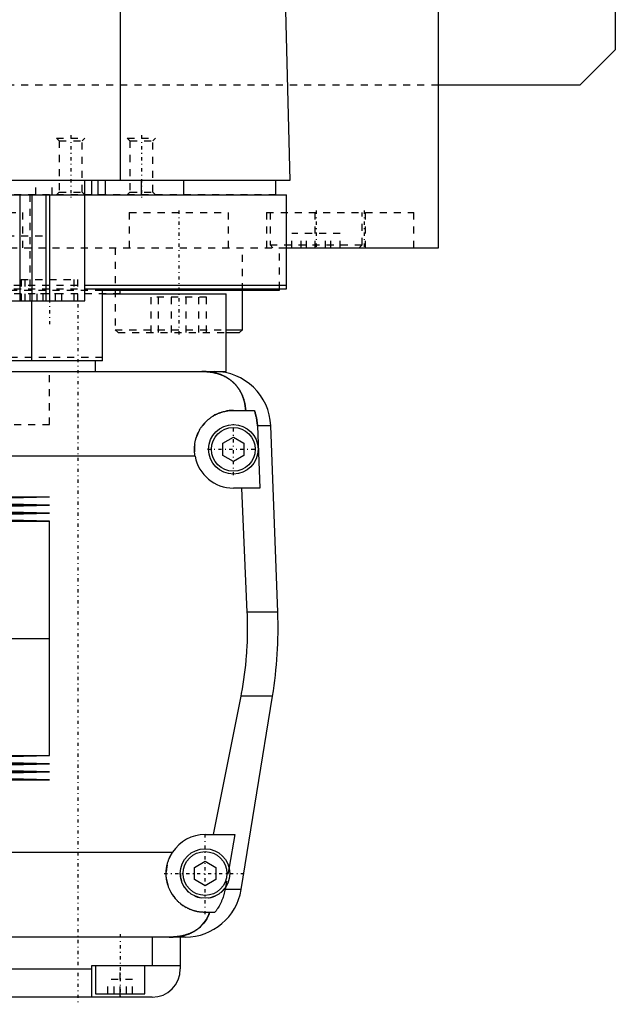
# Model space of a CAD drawing. Extents: x -125 to 125, y -136 to 719.
# Tile 3 of 11: x 41 to 125, y -82 to 57. Entities that reach past the tile are written whole.
import ezdxf

# ---------------------------------------------------------------- set-up
doc = ezdxf.new("R2010")
doc.units = 0
doc.linetypes.add('CENTER', pattern=[1.5, 0.45, -0.5, 0.05, -0.5])
doc.linetypes.add('DASHED', pattern=[2, 1, -1])
for name, color, linetype in [('AM_0', 7, 'CONTINUOUS'), ('AM_3', 7, 'DASHED'), ('AM_7', 7, 'CENTER')]:
    doc.layers.add(name, color=color, linetype=linetype)

msp = doc.modelspace()

# ---------------------------------------------------------------- linework, layer by layer
at = {"layer": 'AM_0', "color": 7, "linetype": 'CONTINUOUS'}
for p, q in [((125, 383), (125, 53)), ((100, 25), (100, 363)), ((55.06, 34.5), (55.06, 116.6)), ((76.83, 115.63), (79, 34.5)), ((125, 53), (120, 48)), ((120, 48), (100, 48)), ((79, 34.5), (-79, 34.5)), ((50, 17.5), (50, 34.5)), ((51, 32.5), (51, 34.5)), ((51.9, 32.5), (51.9, 34.5)), ((52.9, 32.5), (52.9, 34.5)), ((58, 32.5), (58, 34.5)), ((64, 32.5), (64, 34.5)), ((77, 32.5), (77, 34.5)), ((-78.5, 32.5), (78.5, 32.5)), ((40.83, 32.5), (40.83, 17.5)), ((42.5, 32.5), (42.5, 17.5)), ((44.5, 32.5), (44.5, 17.5)), ((45, 32.5), (45, 17.5)), ((78.5, 19.2), (78.5, 32.5)), ((78.56, 25), (100, 25)), ((88.79, 25), (88.79, 25.01)), ((50.02, 19.7), (78.5, 19.7)), ((50.02, 19.2), (78.5, 19.2)), ((52.5, 9), (52.5, 19.2)), ((52.56, 19), (77.5, 19)), ((52.56, 18.5), (70, 18.5)), ((55, 18.5), (55, 19)), ((70, 7.5), (70, 18.5)), ((72.29, 13.4), (72.29, 19)), ((77.5, 19), (77.5, 19.2)), ((-50, 17.5), (50, 17.5)), ((42.5, 9), (42.5, 17.5)), ((70, 13), (71.89, 13)), ((70.01, 13.4), (72.29, 13.4)), ((71.89, 13), (72.29, 13.4)), ((52.5, 9), (36, 9)), ((51.5, 7.5), (51.5, 9)), ((36, 7.5), (68.3, 7.5)), ((68.3, 7.5), (70, 7.5)), ((71, 2), (73.97, 2)), ((76.29, -0.2), (74.4, -0.2)), ((74.4, -0.2), (74.75, -9)), ((77.28, -26.54), (76.29, -0.2)), ((69.5, -2.63), (71, -1.77)), ((69.5, -4.37), (69.5, -2.63)), ((71, -1.77), (72.5, -2.63)), ((72.5, -2.63), (72.5, -4.37)), ((65.59, -4.5), (31.65, -4.5)), ((71, -5.23), (69.5, -4.37)), ((72.5, -4.37), (71, -5.23)), ((74.75, -9), (71, -9)), ((72.97, -26.54), (72.2, -9)), ((-45, -10.25), (45, -10.25)), ((22.5, -10.82), (45, -10.25)), ((45, -11.39), (22.5, -10.82)), ((-45, -11.39), (45, -11.39)), ((-45, -12.53), (45, -12.53)), ((22.5, -11.96), (45, -11.39)), ((45, -12.53), (22.5, -11.96)), ((22.5, -13.1), (45, -12.53)), ((-45, -13.67), (45, -13.67)), ((45, -13.67), (22.5, -13.1)), ((45, -30.25), (45, -13.67)), ((77.28, -26.54), (72.97, -26.54)), ((-45, -30.25), (45, -30.25)), ((45, -46.83), (45, -30.25)), ((68.19, -58), (72.1, -38.4)), ((76.54, -38.4), (72.1, -38.4)), ((72.1, -65.78), (76.54, -38.4)), ((-45, -46.83), (45, -46.83)), ((22.5, -47.4), (45, -46.83)), ((-45, -47.97), (45, -47.97)), ((45, -47.97), (22.5, -47.4)), ((22.5, -48.54), (45, -47.97)), ((45, -49.11), (22.5, -48.54)), ((-45, -49.11), (45, -49.11)), ((22.5, -49.68), (45, -49.11)), ((45, -50.25), (22.5, -49.68)), ((-45, -50.25), (45, -50.25)), ((67, -58), (71.21, -58)), ((71.21, -58), (70.39, -62.62)), ((21.35, -60.5), (62.39, -60.5)), ((65.5, -62.63), (67, -61.77)), ((65.5, -64.37), (65.5, -62.63)), ((67, -61.77), (68.5, -62.63)), ((68.5, -62.63), (68.5, -64.37)), ((67, -65.23), (65.5, -64.37)), ((68.5, -64.37), (67, -65.23)), ((69.87, -65.5), (69.82, -65.78)), ((72.1, -65.78), (69.82, -65.78)), ((68.39, -69), (67, -69)), ((64.2, -72.5), (12.5, -72.5)), ((59.5, -72.5), (59.5, -76.5)), ((63.5, -72.5), (63.5, -77)), ((51, -81), (51, -76.5)), ((51, -76.5), (63.5, -76.5)), ((51.5, -76.5), (51.5, -80.5)), ((58.5, -80.5), (58.5, -76.5)), ((12.5, -77), (51, -77)), ((51.5, -80.5), (58.5, -80.5)), ((55, -81), (55, -80.5)), ((59.5, -81), (12.5, -81))]:
    msp.add_line(p, q, dxfattribs=at)
for points in [[(72.74, 2, 0), (72.74, 2.05, 0), (72.73, 2.14, 0), (72.72, 2.23, 0), (72.72, 2.27, 0), (72.71, 2.32, 0), (72.7, 2.41, 0), (72.69, 2.5, 0), (72.68, 2.59, 0), (72.66, 2.68, 0), (72.65, 2.76, 0), (72.64, 2.81, 0), (72.63, 2.85, 0), (72.61, 2.94, 0), (72.6, 3.03, 0), (72.58, 3.11, 0), (72.56, 3.2, 0), (72.54, 3.28, 0), (72.52, 3.33, 0), (72.51, 3.37, 0), (72.49, 3.45, 0), (72.46, 3.53, 0), (72.45, 3.58, 0), (72.44, 3.62, 0), (72.41, 3.7, 0), (72.39, 3.78, 0), (72.37, 3.82, 0), (72.36, 3.86, 0), (72.33, 3.94, 0), (72.3, 4.01, 0), (72.27, 4.09, 0), (72.23, 4.17, 0), (72.2, 4.24, 0), (72.18, 4.28, 0), (72.17, 4.32, 0), (72.13, 4.39, 0), (72.1, 4.46, 0), (72.06, 4.54, 0), (72.02, 4.61, 0), (71.98, 4.68, 0), (71.96, 4.71, 0), (71.94, 4.75, 0), (71.9, 4.82, 0), (71.86, 4.89, 0), (71.82, 4.95, 0), (71.78, 5.02, 0), (71.73, 5.08, 0), (71.71, 5.12, 0), (71.69, 5.15, 0), (71.64, 5.21, 0), (71.6, 5.28, 0), (71.55, 5.34, 0), (71.5, 5.4, 0), (71.45, 5.46, 0), (71.43, 5.49, 0), (71.4, 5.52, 0), (71.35, 5.58, 0), (71.3, 5.64, 0), (71.25, 5.7, 0), (71.19, 5.75, 0), (71.14, 5.81, 0), (71.11, 5.84, 0), (71.08, 5.87, 0), (71.03, 5.92, 0), (70.97, 5.98, 0), (70.94, 6, 0), (70.91, 6.03, 0), (70.85, 6.08, 0), (70.79, 6.13, 0), (70.76, 6.16, 0), (70.73, 6.18, 0), (70.67, 6.23, 0), (70.6, 6.28, 0), (70.54, 6.33, 0), (70.47, 6.38, 0), (70.41, 6.43, 0), (70.37, 6.45, 0), (70.34, 6.47, 0), (70.27, 6.52, 0), (70.2, 6.56, 0), (70.13, 6.61, 0), (70.06, 6.65, 0), (69.99, 6.69, 0), (69.95, 6.71, 0), (69.91, 6.73, 0), (69.84, 6.77, 0), (69.76, 6.81, 0), (69.69, 6.85, 0), (69.61, 6.88, 0), (69.53, 6.92, 0), (69.5, 6.94, 0), (69.46, 6.95, 0), (69.38, 6.99, 0), (69.3, 7.02, 0), (69.22, 7.05, 0), (69.13, 7.08, 0), (69.05, 7.11, 0), (69.01, 7.13, 0), (68.97, 7.14, 0), (68.89, 7.17, 0), (68.8, 7.19, 0), (68.72, 7.22, 0), (68.63, 7.24, 0), (68.54, 7.27, 0), (68.5, 7.28, 0), (68.46, 7.29, 0), (68.37, 7.31, 0), (68.28, 7.33, 0), (68.23, 7.34, 0), (68.19, 7.35, 0), (68.1, 7.36, 0), (68.01, 7.38, 0), (67.96, 7.39, 0), (67.91, 7.4, 0), (67.82, 7.41, 0), (67.73, 7.42, 0), (67.64, 7.44, 0), (67.55, 7.45, 0), (67.45, 7.46, 0), (67.41, 7.46, 0), (67.36, 7.47, 0), (67.27, 7.47, 0), (67.17, 7.48, 0), (67.08, 7.49, 0), (66.99, 7.49, 0), (66.89, 7.49, 0), (66.85, 7.5, 0), (66.8, 7.5, 0), (66.7, 7.5, 0), (66.61, 7.5, 0), (66.56, 7.5, 0)], [(65.59, -4.5, 0), (65.58, -4.46, 0), (65.57, -4.37, 0), (65.55, -4.28, 0), (65.55, -4.23, 0), (65.54, -4.19, 0), (65.53, -4.1, 0), (65.52, -4.01, 0), (65.52, -3.92, 0), (65.51, -3.83, 0), (65.51, -3.74, 0), (65.5, -3.7, 0), (65.5, -3.65, 0), (65.5, -3.57, 0), (65.5, -3.48, 0), (65.5, -3.39, 0), (65.5, -3.31, 0), (65.51, -3.22, 0), (65.51, -3.18, 0), (65.51, -3.13, 0), (65.52, -3.04, 0), (65.53, -2.96, 0), (65.53, -2.91, 0), (65.54, -2.87, 0), (65.55, -2.78, 0), (65.56, -2.69, 0), (65.57, -2.65, 0), (65.57, -2.6, 0), (65.59, -2.52, 0), (65.61, -2.43, 0), (65.62, -2.34, 0), (65.64, -2.25, 0), (65.66, -2.17, 0), (65.68, -2.12, 0), (65.69, -2.08, 0), (65.71, -1.99, 0), (65.74, -1.91, 0), (65.76, -1.82, 0), (65.79, -1.74, 0), (65.82, -1.65, 0), (65.84, -1.61, 0), (65.85, -1.57, 0), (65.88, -1.48, 0), (65.92, -1.4, 0), (65.95, -1.32, 0), (65.99, -1.23, 0), (66.03, -1.15, 0), (66.05, -1.11, 0), (66.06, -1.07, 0), (66.11, -0.99, 0), (66.15, -0.91, 0), (66.19, -0.83, 0), (66.23, -0.76, 0), (66.28, -0.68, 0), (66.3, -0.64, 0), (66.32, -0.6, 0), (66.37, -0.53, 0), (66.42, -0.45, 0), (66.47, -0.38, 0), (66.52, -0.31, 0), (66.57, -0.24, 0), (66.6, -0.2, 0), (66.62, -0.17, 0), (66.68, -0.1, 0), (66.73, -0.03, 0), (66.76, 0, 0), (66.79, 0.04, 0), (66.84, 0.1, 0), (66.9, 0.17, 0), (66.93, 0.2, 0), (66.96, 0.23, 0), (67.02, 0.29, 0), (67.08, 0.35, 0), (67.14, 0.41, 0), (67.2, 0.47, 0), (67.26, 0.53, 0), (67.29, 0.56, 0), (67.32, 0.59, 0), (67.39, 0.65, 0), (67.45, 0.7, 0), (67.52, 0.76, 0), (67.59, 0.81, 0), (67.66, 0.87, 0), (67.69, 0.89, 0), (67.73, 0.92, 0), (67.8, 0.97, 0), (67.87, 1.02, 0), (67.95, 1.07, 0), (68.02, 1.12, 0), (68.1, 1.17, 0), (68.14, 1.2, 0), (68.17, 1.22, 0), (68.25, 1.26, 0), (68.33, 1.31, 0), (68.41, 1.35, 0), (68.49, 1.39, 0), (68.57, 1.44, 0), (68.61, 1.46, 0), (68.66, 1.48, 0), (68.74, 1.51, 0), (68.82, 1.55, 0), (68.91, 1.59, 0), (68.99, 1.62, 0), (69.08, 1.65, 0), (69.12, 1.67, 0), (69.17, 1.69, 0), (69.25, 1.72, 0), (69.34, 1.74, 0), (69.38, 1.76, 0), (69.43, 1.77, 0), (69.52, 1.8, 0), (69.61, 1.82, 0), (69.65, 1.83, 0), (69.7, 1.84, 0), (69.79, 1.86, 0), (69.88, 1.88, 0), (69.97, 1.9, 0), (70.06, 1.92, 0), (70.15, 1.93, 0), (70.19, 1.94, 0), (70.24, 1.95, 0), (70.33, 1.96, 0), (70.42, 1.97, 0), (70.51, 1.98, 0), (70.6, 1.99, 0), (70.69, 1.99, 0), (70.73, 1.99, 0), (70.78, 2, 0), (70.87, 2, 0), (70.96, 2, 0), (71, 2, 0)], [(73.97, 2, 0), (73.99, 1.94, 0), (74.03, 1.83, 0), (74.07, 1.71, 0), (74.09, 1.65, 0), (74.1, 1.59, 0), (74.14, 1.47, 0), (74.17, 1.34, 0), (74.2, 1.22, 0), (74.23, 1.1, 0), (74.26, 0.97, 0), (74.27, 0.91, 0), (74.28, 0.85, 0), (74.3, 0.72, 0), (74.32, 0.6, 0), (74.34, 0.47, 0), (74.35, 0.35, 0), (74.37, 0.23, 0), (74.37, 0.16, 0), (74.38, 0.1, 0), (74.39, -0.02, 0), (74.39, -0.14, 0), (74.4, -0.2, 0)], [(72.1, -38.4, 0), (72.17, -38.06, 0), (72.29, -37.39, 0), (72.4, -36.71, 0), (72.45, -36.38, 0), (72.5, -36.04, 0), (72.59, -35.36, 0), (72.68, -34.69, 0), (72.75, -34.02, 0), (72.82, -33.35, 0), (72.87, -32.69, 0), (72.9, -32.36, 0), (72.92, -32.03, 0), (72.96, -31.37, 0), (72.98, -30.72, 0), (73, -30.07, 0), (73.02, -29.43, 0), (73.02, -28.79, 0), (73.02, -28.47, 0), (73.02, -28.16, 0), (73.01, -27.51, 0), (72.99, -26.87, 0), (72.97, -26.54, 0)], [(67, -69, 0), (66.94, -69, 0), (66.83, -69, 0), (66.72, -68.99, 0), (66.67, -68.99, 0), (66.61, -68.99, 0), (66.5, -68.98, 0), (66.39, -68.97, 0), (66.27, -68.95, 0), (66.16, -68.94, 0), (66.05, -68.92, 0), (66, -68.91, 0), (65.94, -68.9, 0), (65.83, -68.87, 0), (65.72, -68.85, 0), (65.61, -68.82, 0), (65.5, -68.79, 0), (65.39, -68.76, 0), (65.34, -68.74, 0), (65.28, -68.72, 0), (65.17, -68.69, 0), (65.07, -68.65, 0), (65.02, -68.63, 0), (64.96, -68.61, 0), (64.86, -68.57, 0), (64.76, -68.52, 0), (64.7, -68.5, 0), (64.65, -68.47, 0), (64.55, -68.43, 0), (64.45, -68.37, 0), (64.36, -68.32, 0), (64.26, -68.27, 0), (64.16, -68.21, 0), (64.12, -68.18, 0), (64.07, -68.15, 0), (63.98, -68.1, 0), (63.89, -68.04, 0), (63.8, -67.97, 0), (63.71, -67.91, 0), (63.63, -67.85, 0), (63.59, -67.81, 0), (63.55, -67.78, 0), (63.46, -67.71, 0), (63.38, -67.64, 0), (63.31, -67.58, 0), (63.23, -67.51, 0), (63.16, -67.44, 0), (63.12, -67.4, 0), (63.09, -67.36, 0), (63.01, -67.29, 0), (62.94, -67.21, 0), (62.87, -67.14, 0), (62.81, -67.06, 0), (62.74, -66.98, 0), (62.71, -66.94, 0), (62.67, -66.9, 0), (62.61, -66.81, 0), (62.55, -66.73, 0), (62.49, -66.64, 0), (62.43, -66.55, 0), (62.37, -66.46, 0), (62.34, -66.42, 0), (62.31, -66.37, 0), (62.26, -66.28, 0), (62.2, -66.19, 0), (62.18, -66.14, 0), (62.15, -66.1, 0), (62.1, -66, 0), (62.05, -65.9, 0), (62.03, -65.86, 0), (62.01, -65.81, 0), (61.96, -65.71, 0), (61.92, -65.61, 0), (61.88, -65.51, 0), (61.84, -65.41, 0), (61.81, -65.31, 0), (61.79, -65.26, 0), (61.77, -65.21, 0), (61.74, -65.1, 0), (61.71, -65, 0), (61.68, -64.9, 0), (61.65, -64.79, 0), (61.63, -64.69, 0), (61.62, -64.63, 0), (61.61, -64.58, 0), (61.59, -64.47, 0), (61.57, -64.37, 0), (61.55, -64.26, 0), (61.54, -64.16, 0), (61.53, -64.05, 0), (61.52, -64, 0), (61.52, -63.95, 0), (61.51, -63.84, 0), (61.5, -63.73, 0), (61.5, -63.63, 0), (61.5, -63.52, 0), (61.5, -63.42, 0), (61.5, -63.37, 0), (61.5, -63.31, 0), (61.51, -63.21, 0), (61.51, -63.1, 0), (61.52, -62.99, 0), (61.53, -62.88, 0), (61.55, -62.77, 0), (61.56, -62.72, 0), (61.56, -62.66, 0), (61.58, -62.56, 0), (61.6, -62.45, 0), (61.61, -62.39, 0), (61.62, -62.34, 0), (61.65, -62.23, 0), (61.68, -62.12, 0), (61.69, -62.06, 0), (61.71, -62.01, 0), (61.74, -61.9, 0), (61.77, -61.79, 0), (61.81, -61.68, 0), (61.85, -61.57, 0), (61.89, -61.47, 0), (61.91, -61.41, 0), (61.93, -61.36, 0), (61.98, -61.26, 0), (62.03, -61.15, 0), (62.08, -61.05, 0), (62.13, -60.95, 0), (62.18, -60.84, 0), (62.21, -60.79, 0), (62.24, -60.74, 0), (62.3, -60.65, 0), (62.36, -60.55, 0), (62.39, -60.5, 0)], [(69.82, -65.78, 0), (69.8, -65.88, 0), (69.76, -66.08, 0), (69.71, -66.27, 0), (69.69, -66.37, 0), (69.66, -66.46, 0), (69.61, -66.65, 0), (69.55, -66.83, 0), (69.49, -67.01, 0), (69.42, -67.19, 0), (69.34, -67.38, 0), (69.3, -67.47, 0), (69.26, -67.57, 0), (69.17, -67.75, 0), (69.07, -67.93, 0), (68.98, -68.11, 0), (68.88, -68.28, 0), (68.77, -68.45, 0), (68.72, -68.53, 0), (68.67, -68.61, 0), (68.56, -68.77, 0), (68.45, -68.92, 0), (68.39, -69, 0)], [(61.92, -72.5, 0), (62.15, -72.5, 0), (62.41, -72.49, 0), (62.48, -72.49, 0), (62.55, -72.48, 0), (62.59, -72.48, 0), (62.63, -72.48, 0), (62.7, -72.47, 0), (62.77, -72.46, 0), (62.85, -72.46, 0), (62.92, -72.45, 0), (62.99, -72.44, 0), (63.03, -72.44, 0), (63.07, -72.43, 0), (63.14, -72.43, 0), (63.21, -72.42, 0), (63.25, -72.41, 0), (63.28, -72.41, 0), (63.36, -72.39, 0), (63.43, -72.38, 0), (63.46, -72.38, 0), (63.5, -72.37, 0), (63.57, -72.36, 0), (63.64, -72.34, 0), (63.71, -72.33, 0), (63.78, -72.31, 0), (63.86, -72.3, 0), (63.89, -72.29, 0), (63.93, -72.28, 0), (63.99, -72.26, 0), (64.06, -72.25, 0), (64.13, -72.23, 0), (64.2, -72.21, 0), (64.27, -72.19, 0), (64.3, -72.18, 0), (64.33, -72.17, 0), (64.4, -72.15, 0), (64.47, -72.13, 0), (64.53, -72.1, 0), (64.6, -72.08, 0), (64.66, -72.06, 0), (64.69, -72.04, 0), (64.72, -72.03, 0), (64.79, -72.01, 0), (64.85, -71.98, 0), (64.91, -71.95, 0), (64.97, -71.93, 0), (65.03, -71.9, 0), (65.06, -71.89, 0), (65.09, -71.87, 0), (65.15, -71.84, 0), (65.21, -71.81, 0), (65.27, -71.78, 0), (65.33, -71.75, 0), (65.39, -71.72, 0), (65.42, -71.7, 0), (65.45, -71.69, 0), (65.5, -71.65, 0), (65.56, -71.62, 0), (65.59, -71.6, 0), (65.61, -71.59, 0), (65.67, -71.55, 0), (65.72, -71.52, 0), (65.75, -71.5, 0), (65.78, -71.48, 0), (65.83, -71.44, 0), (65.88, -71.41, 0), (65.93, -71.37, 0), (65.98, -71.33, 0), (66.03, -71.29, 0), (66.06, -71.27, 0), (66.08, -71.25, 0), (66.13, -71.21, 0), (66.18, -71.17, 0), (66.34, -71.03, 0), (66.6, -70.77, 0), (66.84, -70.49, 0), (67.05, -70.19, 0), (67.15, -70.03, 0), (67.25, -69.87, 0), (67.42, -69.54, 0), (67.57, -69.18, 0), (67.64, -69, 0)]]:
    msp.add_polyline3d(points, dxfattribs=at)
for centre, radius in [((71, -3.5), 3.5), ((71, -3.5), 3.1), ((67, -63.5), 3.5), ((67, -63.5), 3.1)]:
    msp.add_circle(centre, radius, dxfattribs=at)
for centre, radius, start, end in [((68.3, -0.5), 8, 2.139, 90), ((71, -3.5), 5.5, 190.4757, 270), ((17.32, -28.78), 60, 350.775, 2.139), ((67, -63.5), 5.5, 90, 146.9443), ((64.2, -64.5), 8, 270, 350.775), ((59.5, -77), 4, 270, 0)]:
    msp.add_arc(centre, radius, start, end, dxfattribs=at)
at = {"layer": 'AM_3', "color": 6, "linetype": 'DASHED'}
for p, q in [((100, 48), (-100, 48)), ((46, 40.5), (46.38, 40.12)), ((46, 40.5), (50, 40.5)), ((49.62, 40.12), (50, 40.5)), ((56, 40.5), (56.38, 40.12)), ((56, 40.5), (60, 40.5)), ((59.62, 40.12), (60, 40.5)), ((46.38, 40.12), (46.38, 32.88)), ((46.38, 40.12), (49.62, 40.12)), ((49.62, 32.88), (49.62, 40.12)), ((56.38, 40.12), (56.38, 32.88)), ((56.38, 40.12), (59.62, 40.12)), ((59.62, 32.88), (59.62, 40.12)), ((43.08, 32.5), (43.08, 34.5)), ((45.38, 32.5), (45.38, 34.5)), ((77, 32.5), (-50, 32.5)), ((42.23, 32.5), (42.23, 17.5)), ((46.38, 32.88), (46, 32.5)), ((46.38, 32.88), (49.62, 32.88)), ((50, 32.5), (49.62, 32.88)), ((56.38, 32.88), (56, 32.5)), ((56.38, 32.88), (59.62, 32.88)), ((60, 32.5), (59.62, 32.88)), ((27.25, 30), (41.25, 30)), ((41.25, 25), (41.25, 30)), ((56.29, 30), (56.29, 25)), ((56.29, 30), (70.29, 30)), ((70.29, 25), (70.29, 30)), ((75.69, 30), (75.69, 25)), ((75.69, 30), (96.5, 30)), ((76.19, 30), (76.19, 25.4)), ((82.5, 30), (82.5, 25)), ((89.19, 25.4), (89.19, 30)), ((89.69, 25), (89.69, 30)), ((96.5, 25), (96.5, 30)), ((-45, 26.7), (45, 26.7)), ((79.25, 25), (79.25, 27)), ((86.12, 27), (79.25, 27)), ((80.58, 25), (80.58, 27)), ((81.36, 25), (81.36, 27)), ((84.01, 25), (84.01, 27)), ((84.8, 25), (84.8, 27)), ((86.12, 25), (86.12, 27)), ((76.19, 25.4), (76.59, 25)), ((76.19, 25.4), (89.19, 25.4)), ((88.79, 25.01), (89.19, 25.4)), ((-78.56, 25), (78.56, 25)), ((54.29, 25), (54.29, 13.4)), ((72.29, 19), (72.29, 25)), ((77.5, 19.2), (77.5, 25)), ((-50.02, 19.7), (50.02, 19.7)), ((41, 20.5), (41, 17.5)), ((41, 20.5), (49, 20.5)), ((41.5, 20.5), (41.5, 17.5)), ((48.5, 17.5), (48.5, 20.5)), ((49, 17.5), (49, 20.5)), ((-52.56, 19), (52.56, 19)), ((-50.02, 19.2), (50.02, 19.2)), ((55, 18.5), (0.87, 18.5)), ((46.73, 18.5), (43.27, 18.5)), ((43.27, 17.5), (43.27, 18.5)), ((44.13, 17.5), (44.13, 18.5)), ((45.87, 17.5), (45.87, 18.5)), ((46.73, 17.5), (46.73, 18.5)), ((67.19, 18), (59.38, 18)), ((59.38, 13), (59.38, 18)), ((60.43, 13), (60.43, 18)), ((62.24, 13), (62.24, 18)), ((64.33, 13), (64.33, 18)), ((66.14, 13), (66.14, 18)), ((67.19, 13), (67.19, 18)), ((54.29, 13.4), (54.69, 13)), ((54.29, 13.4), (70.01, 13.4)), ((54.69, 13), (70, 13)), ((52.5, 9.5), (-52.5, 9.5)), ((45, 0), (45, 7.5)), ((45, 0), (45, 7.5)), ((0, 0), (45, 0)), ((70.39, -62.62), (69.87, -65.5)), ((55, -80.5), (55, -76.5)), ((53.27, -80.5), (53.27, -78.5)), ((56.73, -78.5), (53.27, -78.5)), ((54.13, -80.5), (54.13, -78.5)), ((55.87, -80.5), (55.87, -78.5)), ((56.73, -80.5), (56.73, -78.5))]:
    msp.add_line(p, q, dxfattribs=at)
for points in [[(66.56, 7.5, 0), (66.61, 7.5, 0), (66.7, 7.5, 0), (66.8, 7.5, 0), (66.84, 7.5, 0), (66.89, 7.49, 0), (66.98, 7.49, 0), (67.08, 7.49, 0), (67.17, 7.48, 0), (67.26, 7.47, 0), (67.35, 7.47, 0), (67.4, 7.46, 0), (67.45, 7.46, 0), (67.54, 7.45, 0), (67.63, 7.44, 0), (67.72, 7.42, 0), (67.82, 7.41, 0), (67.91, 7.4, 0), (67.95, 7.39, 0), (68, 7.38, 0), (68.09, 7.37, 0), (68.18, 7.35, 0), (68.23, 7.34, 0), (68.27, 7.33, 0), (68.36, 7.31, 0), (68.45, 7.29, 0), (68.49, 7.28, 0), (68.53, 7.27, 0), (68.62, 7.24, 0), (68.71, 7.22, 0), (68.79, 7.2, 0), (68.88, 7.17, 0), (68.96, 7.14, 0), (69, 7.13, 0), (69.04, 7.11, 0), (69.13, 7.08, 0), (69.21, 7.05, 0), (69.29, 7.02, 0), (69.37, 6.99, 0), (69.45, 6.96, 0), (69.49, 6.94, 0), (69.53, 6.92, 0), (69.6, 6.89, 0), (69.68, 6.85, 0), (69.76, 6.81, 0), (69.83, 6.77, 0), (69.91, 6.74, 0), (69.94, 6.72, 0), (69.98, 6.69, 0), (70.05, 6.65, 0), (70.12, 6.61, 0), (70.19, 6.57, 0), (70.26, 6.52, 0), (70.33, 6.48, 0), (70.37, 6.46, 0), (70.4, 6.43, 0), (70.47, 6.39, 0), (70.53, 6.34, 0), (70.6, 6.29, 0), (70.66, 6.24, 0), (70.72, 6.19, 0), (70.75, 6.17, 0), (70.78, 6.14, 0), (70.84, 6.09, 0), (70.9, 6.04, 0), (70.93, 6.01, 0), (70.96, 5.98, 0), (71.02, 5.93, 0), (71.08, 5.87, 0), (71.1, 5.85, 0), (71.13, 5.82, 0), (71.19, 5.76, 0), (71.24, 5.71, 0), (71.29, 5.65, 0), (71.34, 5.59, 0), (71.4, 5.53, 0), (71.42, 5.5, 0), (71.45, 5.47, 0), (71.5, 5.41, 0), (71.54, 5.35, 0), (71.59, 5.28, 0), (71.64, 5.22, 0), (71.68, 5.16, 0), (71.71, 5.12, 0), (71.73, 5.09, 0), (71.77, 5.02, 0), (71.82, 4.96, 0), (71.86, 4.89, 0), (71.9, 4.82, 0), (71.94, 4.75, 0), (71.96, 4.72, 0), (71.98, 4.68, 0), (72.02, 4.61, 0), (72.06, 4.54, 0), (72.1, 4.46, 0), (72.13, 4.39, 0), (72.17, 4.32, 0), (72.18, 4.28, 0), (72.2, 4.24, 0), (72.24, 4.16, 0), (72.27, 4.09, 0), (72.3, 4.01, 0), (72.33, 3.93, 0), (72.36, 3.85, 0), (72.37, 3.81, 0), (72.39, 3.77, 0), (72.42, 3.69, 0), (72.44, 3.61, 0), (72.46, 3.57, 0), (72.47, 3.52, 0), (72.49, 3.44, 0), (72.52, 3.36, 0), (72.53, 3.32, 0), (72.54, 3.27, 0), (72.56, 3.19, 0), (72.58, 3.1, 0), (72.6, 3.02, 0), (72.62, 2.93, 0), (72.63, 2.84, 0), (72.64, 2.8, 0), (72.65, 2.76, 0), (72.66, 2.67, 0), (72.68, 2.58, 0), (72.72, 2.27, 0), (72.74, 2, 0)], [(74.4, -0.2, 0), (74.39, -0.14, 0), (74.39, -0.02, 0), (74.38, 0.1, 0), (74.37, 0.16, 0), (74.37, 0.23, 0), (74.35, 0.35, 0), (74.34, 0.47, 0), (74.32, 0.6, 0), (74.3, 0.72, 0), (74.28, 0.85, 0), (74.27, 0.91, 0), (74.26, 0.97, 0), (74.23, 1.1, 0), (74.2, 1.22, 0), (74.17, 1.34, 0), (74.14, 1.47, 0), (74.1, 1.59, 0), (74.09, 1.65, 0), (74.07, 1.71, 0), (74.03, 1.83, 0), (73.99, 1.94, 0), (73.97, 2, 0)], [(67.64, -69, 0), (67.57, -69.19, 0), (67.42, -69.55, 0), (67.24, -69.89, 0), (67.14, -70.05, 0), (67.04, -70.21, 0), (66.82, -70.51, 0), (66.59, -70.78, 0), (66.32, -71.04, 0), (66.16, -71.19, 0), (66.11, -71.23, 0), (66.07, -71.27, 0), (66.04, -71.29, 0), (66.02, -71.31, 0), (65.97, -71.34, 0), (65.92, -71.38, 0), (65.87, -71.42, 0), (65.81, -71.45, 0), (65.76, -71.49, 0), (65.73, -71.51, 0), (65.71, -71.53, 0), (65.65, -71.56, 0), (65.6, -71.6, 0), (65.57, -71.61, 0), (65.54, -71.63, 0), (65.49, -71.66, 0), (65.43, -71.69, 0), (65.4, -71.71, 0), (65.38, -71.73, 0), (65.32, -71.76, 0), (65.26, -71.79, 0), (65.2, -71.82, 0), (65.14, -71.85, 0), (65.08, -71.88, 0), (65.05, -71.89, 0), (65.02, -71.91, 0), (64.96, -71.93, 0), (64.9, -71.96, 0), (64.83, -71.99, 0), (64.77, -72.01, 0), (64.71, -72.04, 0), (64.68, -72.05, 0), (64.64, -72.06, 0), (64.58, -72.09, 0), (64.52, -72.11, 0), (64.45, -72.13, 0), (64.39, -72.15, 0), (64.32, -72.17, 0), (64.29, -72.18, 0), (64.25, -72.19, 0), (64.19, -72.21, 0), (64.12, -72.23, 0), (64.05, -72.25, 0), (63.98, -72.27, 0), (63.92, -72.28, 0), (63.88, -72.29, 0), (63.85, -72.3, 0), (63.78, -72.31, 0), (63.71, -72.33, 0), (63.64, -72.34, 0), (63.57, -72.36, 0), (63.5, -72.37, 0), (63.46, -72.38, 0), (63.43, -72.38, 0), (63.36, -72.39, 0), (63.28, -72.41, 0), (63.25, -72.41, 0), (63.21, -72.42, 0), (63.14, -72.43, 0), (63.07, -72.43, 0), (63.03, -72.44, 0), (62.99, -72.44, 0), (62.92, -72.45, 0), (62.85, -72.46, 0), (62.77, -72.46, 0), (62.7, -72.47, 0), (62.63, -72.48, 0), (62.59, -72.48, 0), (62.55, -72.48, 0), (62.48, -72.49, 0), (62.41, -72.49, 0), (62.15, -72.5, 0), (61.92, -72.5, 0)]]:
    msp.add_polyline3d(points, dxfattribs=at)
for centre, radius, start, end in [((71, -3.5), 5.5, 90, 190.4757), ((67, -63.5), 5.5, 146.9443, 270), ((67, -63.5), 3.5, 180, 325.0753)]:
    msp.add_arc(centre, radius, start, end, dxfattribs=at)
at = {"layer": 'AM_7', "color": 4, "linetype": 'CENTER'}
for p, q in [((48, 40.9), (48, 32.1)), ((58, 40.9), (58, 32.1)), ((63.29, 30.25), (63.29, 12.4)), ((82.69, 30.25), (82.69, 24.75)), ((89.5, 30.25), (89.5, 24.75)), ((45, 20.8), (45, 14.2)), ((49, 17), (49, -82)), ((71, -7.18), (71, 0.18)), ((67.33, -3.5), (74.68, -3.5)), ((67, -69.27), (67, -57.73)), ((61.23, -63.5), (72.77, -63.5)), ((55, -72.1), (55, -80.9))]:
    msp.add_line(p, q, dxfattribs=at)

doc.saveas('drawing.dxf')
